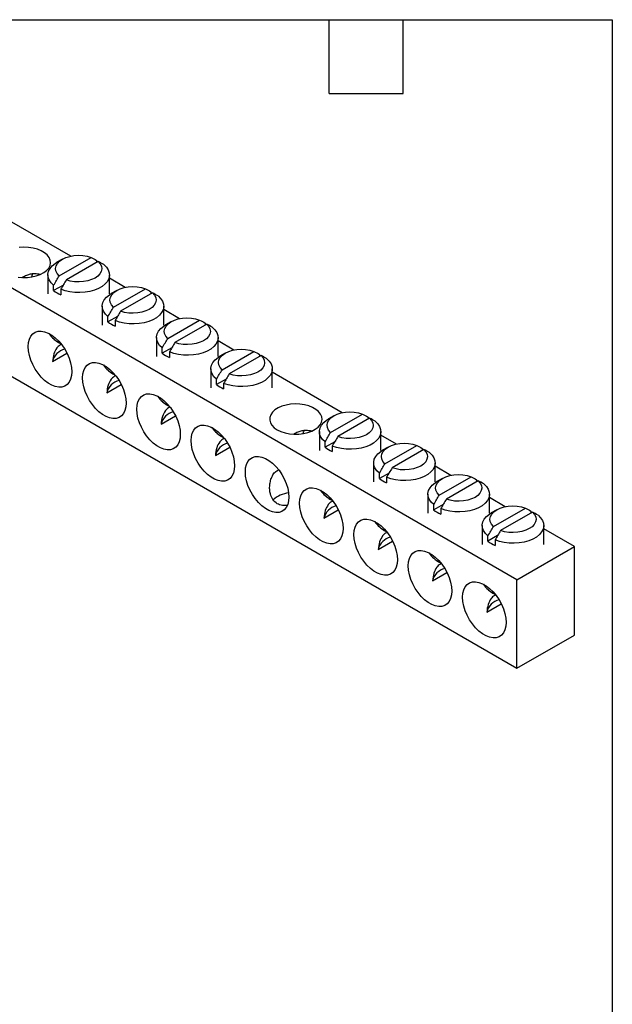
# Model space of a CAD drawing. Header units: inches. Extents: x 0.2 to 10.8, y 0.2 to 8.2.
# Tile 4 of 4: x 8.3 to 10.8, y 4.2 to 8.2. Entities that reach past the tile are written whole.
import ezdxf

# ---------------------------------------------------------------- set-up
doc = ezdxf.new("R2010")
doc.units = ezdxf.units.IN
doc.header["$MEASUREMENT"] = 0
doc.layers.add('TEXT', color=140, linetype='Continuous', lineweight=25)

msp = doc.modelspace()

# ---------------------------------------------------------------- linework, layer by layer
for p, q in [((10.3625, 5.9746), (7.0107, 7.9096)), ((7.0107, 7.5505), (10.3625, 5.6155)), ((8.5511, 7.2897), (8.2668, 7.4538)), ((8.5036, 7.2098), (8.633, 7.2845)), ((8.5165, 7.277), (8.4944, 7.2643)), ((8.662, 7.2678), (8.5326, 7.1931)), ((8.6555, 7.272), (8.6555, 7.264)), ((8.4578, 7.2133), (8.4578, 7.1367)), ((8.7078, 7.1367), (8.7078, 7.2133)), ((8.5204, 7.1721), (8.4811, 7.1495)), ((8.4811, 7.1495), (8.4811, 7.1713)), ((8.7716, 7.1624), (8.7078, 7.1993)), ((8.5101, 7.1546), (8.5101, 7.1327)), ((8.737, 7.1498), (8.7149, 7.137)), ((8.7241, 7.0825), (8.8535, 7.1572)), ((8.8825, 7.1405), (8.7531, 7.0658)), ((8.876, 7.1447), (8.876, 7.1367)), ((8.6783, 7.086), (8.6783, 7.0094)), ((8.9283, 7.0094), (8.9283, 7.086)), ((8.7408, 7.0448), (8.7016, 7.0222)), ((8.7016, 7.0222), (8.7016, 7.044)), ((8.9921, 7.0351), (8.9283, 7.072)), ((8.7306, 7.0273), (8.7306, 7.0054)), ((8.9575, 7.0225), (8.9354, 7.0097)), ((8.9446, 6.9552), (9.074, 7.0299)), ((9.1029, 7.0132), (8.9736, 6.9385)), ((9.0965, 7.0174), (9.0965, 7.0094)), ((8.8988, 6.9587), (8.8988, 6.8821)), ((9.1488, 6.8821), (9.1488, 6.9587)), ((9.2126, 6.9079), (9.1488, 6.9447)), ((8.4764, 6.862), (8.5348, 6.8957)), ((8.9613, 6.9175), (8.9221, 6.8949)), ((8.9221, 6.8949), (8.9221, 6.9167)), ((8.9511, 6.9), (8.9511, 6.8782)), ((9.1779, 6.8952), (9.1558, 6.8824)), ((9.1651, 6.828), (9.2944, 6.9026)), ((9.3234, 6.8859), (9.1941, 6.8112)), ((9.3169, 6.8901), (9.3169, 6.8822)), ((9.1192, 6.8314), (9.1192, 6.7549)), ((9.3692, 6.7549), (9.3692, 6.8314)), ((9.6535, 6.6533), (9.3692, 6.8174)), ((8.6969, 6.7347), (8.7553, 6.7684)), ((9.1818, 6.7903), (9.1426, 6.7676)), ((9.1426, 6.7676), (9.1426, 6.7894)), ((9.1715, 6.7727), (9.1715, 6.7509)), ((8.9174, 6.6074), (8.9757, 6.6411)), ((9.6189, 6.6406), (9.5968, 6.6279)), ((9.606, 6.5734), (9.7354, 6.6481)), ((9.7644, 6.6313), (9.635, 6.5567)), ((9.7579, 6.6356), (9.7579, 6.6276)), ((9.5602, 6.5769), (9.5602, 6.5003)), ((9.8102, 6.5003), (9.8102, 6.5769)), ((9.874, 6.526), (9.8102, 6.5628)), ((9.6228, 6.5357), (9.5835, 6.513)), ((9.5835, 6.513), (9.5835, 6.5349)), ((9.8265, 6.4461), (9.9559, 6.5208)), ((9.1379, 6.4801), (9.1962, 6.5138)), ((9.6125, 6.5181), (9.6125, 6.4963)), ((9.8394, 6.5133), (9.8173, 6.5006)), ((9.9849, 6.5041), (9.8555, 6.4294)), ((9.9784, 6.5083), (9.9784, 6.5003)), ((9.7807, 6.4496), (9.7807, 6.373)), ((10.0307, 6.373), (10.0307, 6.4496)), ((9.8433, 6.4084), (9.804, 6.3858)), ((9.804, 6.3858), (9.804, 6.4076)), ((10.0945, 6.3987), (10.0307, 6.4356)), ((9.833, 6.3909), (9.833, 6.369)), ((10.0599, 6.3861), (10.0378, 6.3733)), ((10.047, 6.3188), (10.1764, 6.3935)), ((10.2054, 6.3768), (10.076, 6.3021)), ((10.1989, 6.381), (10.1989, 6.373)), ((10.0012, 6.3223), (10.0012, 6.2457)), ((10.2512, 6.2457), (10.2512, 6.3223)), ((10.0637, 6.2811), (10.0245, 6.2585)), ((10.0245, 6.2585), (10.0245, 6.2803)), ((10.315, 6.2715), (10.2512, 6.3083)), ((9.5788, 6.2255), (9.6372, 6.2592)), ((10.0535, 6.2636), (10.0535, 6.2417)), ((10.2804, 6.2588), (10.2583, 6.246)), ((10.2675, 6.1915), (10.3969, 6.2662)), ((10.4258, 6.2495), (10.2965, 6.1748)), ((10.4194, 6.2537), (10.4194, 6.2457)), ((10.2217, 6.195), (10.2217, 6.1185)), ((10.4717, 6.1185), (10.4717, 6.195)), ((10.5958, 6.1093), (10.4717, 6.181)), ((9.7993, 6.0983), (9.8577, 6.132)), ((10.2842, 6.1539), (10.245, 6.1312)), ((10.245, 6.1312), (10.245, 6.153)), ((10.274, 6.1363), (10.274, 6.1145)), ((10.3625, 5.9746), (10.5958, 6.1093)), ((10.5958, 5.7502), (10.5958, 6.1093)), ((10.0198, 5.971), (10.0782, 6.0047)), ((10.3625, 5.6155), (10.3625, 5.9746)), ((10.2403, 5.8437), (10.2986, 5.8774)), ((10.3625, 5.6155), (10.5958, 5.7502))]:
    msp.add_line(p, q)
at = {"flags": 128}
for points in [[(8.3363, 7.2044), (8.3551, 7.2027), (8.3742, 7.2029), (8.3929, 7.2051), (8.4107, 7.2092), (8.4268, 7.2151), (8.4409, 7.2225), (8.4525, 7.2313), (8.4612, 7.2411), (8.4666, 7.2517), (8.4688, 7.2626), (8.4675, 7.2736), (8.4628, 7.2843), (8.4549, 7.2943), (8.4441, 7.3034), (8.4306, 7.3112), (8.4149, 7.3175), (8.3975, 7.322), (8.379, 7.3247), (8.3599, 7.3255), (8.3409, 7.3242)], [(8.5036, 7.2098), (8.4955, 7.2191), (8.4905, 7.2291), (8.4891, 7.2395), (8.491, 7.2499), (8.4964, 7.2598), (8.505, 7.269), (8.5165, 7.277), (8.5304, 7.2837), (8.5463, 7.2886), (8.5636, 7.2917), (8.5815, 7.2929), (8.5995, 7.292), (8.6169, 7.2892), (8.633, 7.2845)], [(8.4811, 7.1713), (8.4705, 7.1815), (8.463, 7.1926), (8.4588, 7.2043), (8.4579, 7.2162), (8.4604, 7.2281), (8.4663, 7.2395), (8.4754, 7.2502), (8.4874, 7.2599), (8.4944, 7.2643)], [(8.6845, 7.2552), (8.6951, 7.245), (8.7026, 7.2339), (8.7068, 7.2222), (8.7077, 7.2103), (8.7051, 7.1985), (8.6992, 7.187), (8.6902, 7.1763), (8.6782, 7.1666), (8.6636, 7.1582), (8.6468, 7.1513), (8.6282, 7.146), (8.6084, 7.1426), (8.5879, 7.1412), (8.5673, 7.1417), (8.5471, 7.1441), (8.5278, 7.1485), (8.5101, 7.1546)], [(8.662, 7.2678), (8.6701, 7.2585), (8.675, 7.2484), (8.6765, 7.238), (8.6745, 7.2277), (8.6692, 7.2177), (8.6606, 7.2086), (8.6491, 7.2005), (8.6351, 7.1939), (8.6193, 7.1889), (8.602, 7.1858), (8.5841, 7.1847), (8.5661, 7.1855), (8.5487, 7.1884), (8.5326, 7.1931)], [(8.3927, 7.2051), (8.3954, 7.2144), (8.397, 7.2186)], [(8.7241, 7.0825), (8.7159, 7.0918), (8.711, 7.1019), (8.7095, 7.1122), (8.7115, 7.1226), (8.7169, 7.1326), (8.7255, 7.1417), (8.737, 7.1498), (8.7509, 7.1564), (8.7668, 7.1614), (8.784, 7.1645), (8.802, 7.1656), (8.82, 7.1648), (8.8374, 7.1619), (8.8535, 7.1572)], [(8.7016, 7.044), (8.691, 7.0543), (8.6835, 7.0654), (8.6792, 7.077), (8.6784, 7.0889), (8.6809, 7.1008), (8.6868, 7.1122), (8.6959, 7.1229), (8.7079, 7.1326), (8.7149, 7.137)], [(8.905, 7.1279), (8.9155, 7.1177), (8.9231, 7.1066), (8.9273, 7.0949), (8.9282, 7.083), (8.9256, 7.0712), (8.9197, 7.0598), (8.9107, 7.049), (8.8987, 7.0393), (8.8841, 7.0309), (8.8672, 7.024), (8.8487, 7.0188), (8.8289, 7.0154), (8.8084, 7.0139), (8.7878, 7.0144), (8.7676, 7.0168), (8.7483, 7.0212), (8.7306, 7.0273)], [(8.8825, 7.1405), (8.8906, 7.1312), (8.8955, 7.1211), (8.897, 7.1108), (8.895, 7.1004), (8.8896, 7.0904), (8.881, 7.0813), (8.8696, 7.0732), (8.8556, 7.0666), (8.8397, 7.0616), (8.8225, 7.0585), (8.8046, 7.0574), (8.7866, 7.0582), (8.7692, 7.0611), (8.7531, 7.0658)], [(8.9221, 6.9167), (8.9115, 6.927), (8.904, 6.9381), (8.8997, 6.9497), (8.8989, 6.9617), (8.9014, 6.9735), (8.9073, 6.9849), (8.9164, 6.9956), (8.9284, 7.0053), (8.9354, 7.0097)], [(8.9446, 6.9552), (8.9364, 6.9645), (8.9315, 6.9746), (8.93, 6.985), (8.932, 6.9953), (8.9374, 7.0053), (8.946, 7.0144), (8.9575, 7.0225), (8.9714, 7.0291), (8.9873, 7.0341), (9.0045, 7.0372), (9.0225, 7.0383), (9.0405, 7.0375), (9.0578, 7.0346), (9.074, 7.0299)], [(9.1254, 7.0007), (9.136, 6.9904), (9.1435, 6.9793), (9.1478, 6.9677), (9.1487, 6.9557), (9.1461, 6.9439), (9.1402, 6.9325), (9.1311, 6.9218), (9.1191, 6.9121), (9.1045, 6.9036), (9.0877, 6.8967), (9.0692, 6.8915), (9.0494, 6.8881), (9.0289, 6.8866), (9.0082, 6.8871), (8.988, 6.8895), (8.9688, 6.8939), (8.9511, 6.9)], [(9.1029, 7.0132), (9.1111, 7.0039), (9.116, 6.9939), (9.1175, 6.9835), (9.1155, 6.9731), (9.1101, 6.9632), (9.1015, 6.954), (9.0901, 6.9459), (9.0761, 6.9393), (9.0602, 6.9344), (9.043, 6.9312), (9.025, 6.9301), (9.0071, 6.931), (8.9897, 6.9338), (8.9736, 6.9385)], [(8.5545, 6.82), (8.5533, 6.8039), (8.5497, 6.7896), (8.5439, 6.7776), (8.5359, 6.7681), (8.526, 6.7614), (8.5145, 6.7577), (8.5016, 6.757), (8.4878, 6.7595), (8.4734, 6.7651), (8.4588, 6.7735), (8.4444, 6.7846), (8.4306, 6.798), (8.4178, 6.8135), (8.4063, 6.8305), (8.3964, 6.8486), (8.3884, 6.8673), (8.3825, 6.8861), (8.3789, 6.9045), (8.3777, 6.922), (8.3789, 6.9381), (8.3825, 6.9524), (8.3884, 6.9645), (8.3964, 6.974), (8.4063, 6.9807), (8.4178, 6.9844), (8.4306, 6.985), (8.4444, 6.9825), (8.4588, 6.9769), (8.4734, 6.9685), (8.4878, 6.9574), (8.5016, 6.944), (8.5145, 6.9285), (8.526, 6.9115), (8.5359, 6.8934), (8.5439, 6.8747), (8.5497, 6.8559), (8.5533, 6.8375), (8.5545, 6.82)], [(9.1426, 6.7894), (9.132, 6.7997), (9.1245, 6.8108), (9.1202, 6.8225), (9.1193, 6.8344), (9.1219, 6.8462), (9.1278, 6.8576), (9.1369, 6.8683), (9.1489, 6.8781), (9.1558, 6.8824)], [(9.1651, 6.828), (9.1569, 6.8373), (9.152, 6.8473), (9.1505, 6.8577), (9.1525, 6.868), (9.1579, 6.878), (9.1665, 6.8872), (9.178, 6.8952), (9.1919, 6.9018), (9.2078, 6.9068), (9.225, 6.9099), (9.243, 6.911), (9.2609, 6.9102), (9.2783, 6.9074), (9.2944, 6.9026)], [(9.3234, 6.8859), (9.3316, 6.8766), (9.3365, 6.8666), (9.338, 6.8562), (9.336, 6.8458), (9.3306, 6.8359), (9.322, 6.8267), (9.3105, 6.8187), (9.2966, 6.812), (9.2807, 6.8071), (9.2635, 6.804), (9.2455, 6.8028), (9.2275, 6.8037), (9.2102, 6.8065), (9.1941, 6.8112)], [(8.775, 6.6927), (8.7738, 6.6766), (8.7702, 6.6623), (8.7643, 6.6503), (8.7564, 6.6408), (8.7465, 6.6341), (8.7349, 6.6304), (8.7221, 6.6298), (8.7083, 6.6323), (8.6939, 6.6378), (8.6793, 6.6462), (8.6649, 6.6573), (8.6511, 6.6708), (8.6383, 6.6862), (8.6267, 6.7032), (8.6169, 6.7213), (8.6089, 6.74), (8.603, 6.7588), (8.5994, 6.7773), (8.5982, 6.7948), (8.5994, 6.8109), (8.603, 6.8251), (8.6089, 6.8372), (8.6169, 6.8467), (8.6267, 6.8534), (8.6383, 6.8571), (8.6511, 6.8577), (8.6649, 6.8552), (8.6793, 6.8497), (8.6939, 6.8412), (8.7083, 6.8301), (8.7221, 6.8167), (8.7349, 6.8013), (8.7465, 6.7843), (8.7564, 6.7662), (8.7643, 6.7474), (8.7702, 6.7286), (8.7738, 6.7102), (8.775, 6.6927)], [(9.3459, 6.8734), (9.3565, 6.8631), (9.364, 6.852), (9.3683, 6.8404), (9.3691, 6.8285), (9.3666, 6.8166), (9.3607, 6.8052), (9.3516, 6.7945), (9.3396, 6.7848), (9.325, 6.7763), (9.3082, 6.7694), (9.2897, 6.7642), (9.2699, 6.7608), (9.2494, 6.7593), (9.2287, 6.7598), (9.2085, 6.7623), (9.1893, 6.7666), (9.1715, 6.7727)], [(8.9955, 6.5654), (8.9943, 6.5493), (8.9907, 6.535), (8.9848, 6.523), (8.9768, 6.5135), (8.967, 6.5068), (8.9554, 6.5031), (8.9426, 6.5025), (8.9288, 6.505), (8.9144, 6.5105), (8.8998, 6.5189), (8.8854, 6.53), (8.8716, 6.5435), (8.8587, 6.5589), (8.8472, 6.5759), (8.8373, 6.594), (8.8294, 6.6127), (8.8235, 6.6316), (8.8199, 6.65), (8.8187, 6.6675), (8.8199, 6.6836), (8.8235, 6.6978), (8.8294, 6.7099), (8.8373, 6.7194), (8.8472, 6.7261), (8.8587, 6.7298), (8.8716, 6.7304), (8.8854, 6.7279), (8.8998, 6.7224), (8.9144, 6.7139), (8.9288, 6.7029), (8.9426, 6.6894), (8.9554, 6.674), (8.967, 6.657), (8.9768, 6.6389), (8.9848, 6.6201), (8.9907, 6.6013), (8.9943, 6.5829), (8.9955, 6.5654)], [(9.3894, 6.5841), (9.4041, 6.577), (9.4207, 6.5716), (9.4387, 6.568), (9.4576, 6.5662), (9.4767, 6.5665), (9.4954, 6.5687), (9.5131, 6.5728), (9.5292, 6.5787), (9.5433, 6.5861), (9.5549, 6.5949), (9.5636, 6.6047), (9.5691, 6.6152), (9.5712, 6.6262), (9.5699, 6.6372), (9.5652, 6.6479), (9.5574, 6.6579), (9.5465, 6.667), (9.533, 6.6748), (9.5173, 6.6811), (9.4999, 6.6856), (9.4814, 6.6883), (9.4623, 6.689), (9.4434, 6.6878), (9.4251, 6.6846), (9.4081, 6.6796), (9.3929, 6.673), (9.38, 6.6648), (9.3698, 6.6555), (9.3627, 6.6453), (9.3589, 6.6345), (9.3585, 6.6234), (9.3615, 6.6126), (9.3678, 6.6022), (9.3772, 6.5926), (9.3894, 6.5841)], [(9.606, 6.5734), (9.5979, 6.5827), (9.593, 6.5927), (9.5915, 6.6031), (9.5935, 6.6135), (9.5988, 6.6234), (9.6074, 6.6326), (9.6189, 6.6406), (9.6329, 6.6473), (9.6487, 6.6522), (9.666, 6.6553), (9.6839, 6.6565), (9.7019, 6.6556), (9.7193, 6.6528), (9.7354, 6.6481)], [(9.216, 6.4381), (9.2148, 6.422), (9.2112, 6.4078), (9.2053, 6.3957), (9.1973, 6.3862), (9.1874, 6.3795), (9.1759, 6.3758), (9.1631, 6.3752), (9.1493, 6.3777), (9.1349, 6.3832), (9.1203, 6.3917), (9.1059, 6.4027), (9.0921, 6.4162), (9.0792, 6.4316), (9.0677, 6.4486), (9.0578, 6.4667), (9.0498, 6.4855), (9.044, 6.5043), (9.0404, 6.5227), (9.0392, 6.5402), (9.0404, 6.5563), (9.044, 6.5706), (9.0498, 6.5826), (9.0578, 6.5921), (9.0677, 6.5988), (9.0792, 6.6025), (9.0921, 6.6031), (9.1059, 6.6006), (9.1203, 6.5951), (9.1349, 6.5867), (9.1493, 6.5756), (9.1631, 6.5621), (9.1759, 6.5467), (9.1874, 6.5297), (9.1973, 6.5116), (9.2053, 6.4929), (9.2112, 6.474), (9.2148, 6.4556), (9.216, 6.4381)], [(9.5835, 6.5349), (9.5729, 6.5451), (9.5654, 6.5562), (9.5612, 6.5679), (9.5603, 6.5798), (9.5629, 6.5916), (9.5688, 6.6031), (9.5778, 6.6138), (9.5898, 6.6235), (9.5968, 6.6279)], [(9.7869, 6.6188), (9.7975, 6.6086), (9.805, 6.5975), (9.8092, 6.5858), (9.8101, 6.5739), (9.8076, 6.5621), (9.8017, 6.5506), (9.7926, 6.5399), (9.7806, 6.5302), (9.766, 6.5218), (9.7492, 6.5149), (9.7306, 6.5096), (9.7108, 6.5062), (9.6903, 6.5047), (9.6697, 6.5052), (9.6495, 6.5077), (9.6303, 6.512), (9.6125, 6.5181)], [(9.7644, 6.6313), (9.7725, 6.622), (9.7775, 6.612), (9.779, 6.6016), (9.777, 6.5913), (9.7716, 6.5813), (9.763, 6.5721), (9.7515, 6.5641), (9.7376, 6.5575), (9.7217, 6.5525), (9.7044, 6.5494), (9.6865, 6.5483), (9.6685, 6.5491), (9.6511, 6.5519), (9.635, 6.5567)], [(9.4951, 6.5687), (9.4978, 6.578), (9.4995, 6.5822)], [(9.8265, 6.4461), (9.8184, 6.4554), (9.8134, 6.4654), (9.812, 6.4758), (9.8139, 6.4862), (9.8193, 6.4961), (9.8279, 6.5053), (9.8394, 6.5134), (9.8533, 6.52), (9.8692, 6.5249), (9.8865, 6.5281), (9.9044, 6.5292), (9.9224, 6.5283), (9.9398, 6.5255), (9.9559, 6.5208)], [(9.804, 6.4076), (9.7934, 6.4178), (9.7859, 6.4289), (9.7817, 6.4406), (9.7808, 6.4525), (9.7833, 6.4644), (9.7892, 6.4758), (9.7983, 6.4865), (9.8103, 6.4962), (9.8173, 6.5006)], [(10.0074, 6.4915), (10.018, 6.4813), (10.0255, 6.4702), (10.0297, 6.4585), (10.0306, 6.4466), (10.028, 6.4348), (10.0222, 6.4233), (10.0131, 6.4126), (10.0011, 6.4029), (9.9865, 6.3945), (9.9697, 6.3876), (9.9511, 6.3823), (9.9313, 6.3789), (9.9108, 6.3775), (9.8902, 6.378), (9.87, 6.3804), (9.8507, 6.3848), (9.833, 6.3909)], [(9.9849, 6.5041), (9.993, 6.4948), (9.9979, 6.4847), (9.9994, 6.4743), (9.9974, 6.464), (9.9921, 6.454), (9.9835, 6.4449), (9.972, 6.4368), (9.958, 6.4302), (9.9422, 6.4252), (9.9249, 6.4221), (9.907, 6.421), (9.889, 6.4218), (9.8716, 6.4247), (9.8555, 6.4294)], [(9.4364, 6.3109), (9.4352, 6.2948), (9.4317, 6.2805), (9.4258, 6.2684), (9.4178, 6.2589), (9.4079, 6.2522), (9.3964, 6.2485), (9.3836, 6.2479), (9.3698, 6.2504), (9.3554, 6.2559), (9.3408, 6.2644), (9.3264, 6.2755), (9.3125, 6.2889), (9.2997, 6.3043), (9.2882, 6.3213), (9.2783, 6.3395), (9.2703, 6.3582), (9.2645, 6.377), (9.2609, 6.3954), (9.2597, 6.4129), (9.2609, 6.429), (9.2645, 6.4433), (9.2703, 6.4553), (9.2783, 6.4648), (9.2882, 6.4715), (9.2997, 6.4752), (9.3125, 6.4758), (9.3264, 6.4733), (9.3408, 6.4678), (9.3554, 6.4594), (9.3698, 6.4483), (9.3836, 6.4349), (9.3964, 6.4194), (9.4079, 6.4024), (9.4178, 6.3843), (9.4258, 6.3656), (9.4317, 6.3468), (9.4352, 6.3283), (9.4364, 6.3109)], [(10.047, 6.3188), (10.0388, 6.3281), (10.0339, 6.3382), (10.0324, 6.3485), (10.0344, 6.3589), (10.0398, 6.3689), (10.0484, 6.378), (10.0599, 6.3861), (10.0738, 6.3927), (10.0897, 6.3977), (10.1069, 6.4008), (10.1249, 6.4019), (10.1429, 6.4011), (10.1603, 6.3982), (10.1764, 6.3935)], [(10.0245, 6.2803), (10.0139, 6.2906), (10.0064, 6.3017), (10.0021, 6.3133), (10.0013, 6.3252), (10.0038, 6.3371), (10.0097, 6.3485), (10.0188, 6.3592), (10.0308, 6.3689), (10.0378, 6.3733)], [(10.2279, 6.3643), (10.2384, 6.354), (10.246, 6.3429), (10.2502, 6.3312), (10.2511, 6.3193), (10.2485, 6.3075), (10.2426, 6.2961), (10.2336, 6.2854), (10.2216, 6.2756), (10.207, 6.2672), (10.1902, 6.2603), (10.1716, 6.2551), (10.1518, 6.2517), (10.1313, 6.2502), (10.1107, 6.2507), (10.0905, 6.2531), (10.0712, 6.2575), (10.0535, 6.2636)], [(10.2054, 6.3768), (10.2135, 6.3675), (10.2184, 6.3574), (10.2199, 6.3471), (10.2179, 6.3367), (10.2125, 6.3267), (10.2039, 6.3176), (10.1925, 6.3095), (10.1785, 6.3029), (10.1626, 6.2979), (10.1454, 6.2948), (10.1275, 6.2937), (10.1095, 6.2945), (10.0921, 6.2974), (10.076, 6.3021)], [(9.6569, 6.1836), (9.6557, 6.1675), (9.6521, 6.1532), (9.6463, 6.1411), (9.6383, 6.1316), (9.6284, 6.1249), (9.6169, 6.1212), (9.604, 6.1206), (9.5902, 6.1231), (9.5758, 6.1287), (9.5612, 6.1371), (9.5468, 6.1482), (9.533, 6.1616), (9.5202, 6.1771), (9.5087, 6.1941), (9.4988, 6.2122), (9.4908, 6.2309), (9.4849, 6.2497), (9.4814, 6.2681), (9.4801, 6.2856), (9.4814, 6.3017), (9.4849, 6.316), (9.4908, 6.3281), (9.4988, 6.3376), (9.5087, 6.3442), (9.5202, 6.348), (9.533, 6.3486), (9.5468, 6.3461), (9.5612, 6.3405), (9.5758, 6.3321), (9.5902, 6.321), (9.604, 6.3076), (9.6169, 6.2921), (9.6284, 6.2751), (9.6383, 6.257), (9.6463, 6.2383), (9.6521, 6.2195), (9.6557, 6.2011), (9.6569, 6.1836)], [(10.245, 6.153), (10.2344, 6.1633), (10.2269, 6.1744), (10.2226, 6.186), (10.2218, 6.198), (10.2243, 6.2098), (10.2302, 6.2212), (10.2393, 6.2319), (10.2513, 6.2416), (10.2583, 6.246)], [(10.2675, 6.1915), (10.2593, 6.2008), (10.2544, 6.2109), (10.2529, 6.2213), (10.2549, 6.2316), (10.2603, 6.2416), (10.2689, 6.2507), (10.2804, 6.2588), (10.2943, 6.2654), (10.3102, 6.2704), (10.3274, 6.2735), (10.3454, 6.2746), (10.3634, 6.2738), (10.3807, 6.2709), (10.3969, 6.2662)], [(10.4258, 6.2495), (10.434, 6.2402), (10.4389, 6.2302), (10.4404, 6.2198), (10.4384, 6.2094), (10.433, 6.1995), (10.4244, 6.1903), (10.413, 6.1823), (10.399, 6.1756), (10.3831, 6.1707), (10.3659, 6.1676), (10.348, 6.1664), (10.33, 6.1673), (10.3126, 6.1701), (10.2965, 6.1748)], [(9.8774, 6.0563), (9.8762, 6.0402), (9.8726, 6.0259), (9.8668, 6.0139), (9.8588, 6.0044), (9.8489, 5.9977), (9.8374, 5.994), (9.8245, 5.9933), (9.8107, 5.9958), (9.7963, 6.0014), (9.7817, 6.0098), (9.7673, 6.0209), (9.7535, 6.0343), (9.7407, 6.0498), (9.7292, 6.0668), (9.7193, 6.0849), (9.7113, 6.1036), (9.7054, 6.1224), (9.7018, 6.1408), (9.7006, 6.1583), (9.7018, 6.1744), (9.7054, 6.1887), (9.7113, 6.2008), (9.7193, 6.2103), (9.7292, 6.217), (9.7407, 6.2207), (9.7535, 6.2213), (9.7673, 6.2188), (9.7817, 6.2132), (9.7963, 6.2048), (9.8107, 6.1937), (9.8245, 6.1803), (9.8374, 6.1649), (9.8489, 6.1478), (9.8588, 6.1297), (9.8668, 6.111), (9.8726, 6.0922), (9.8762, 6.0738), (9.8774, 6.0563)], [(10.4483, 6.237), (10.4589, 6.2267), (10.4664, 6.2156), (10.4707, 6.204), (10.4716, 6.192), (10.469, 6.1802), (10.4631, 6.1688), (10.454, 6.1581), (10.442, 6.1484), (10.4274, 6.1399), (10.4106, 6.133), (10.3921, 6.1278), (10.3723, 6.1244), (10.3518, 6.1229), (10.3312, 6.1234), (10.3109, 6.1259), (10.2917, 6.1302), (10.274, 6.1363)], [(10.0979, 5.929), (10.0967, 5.9129), (10.0931, 5.8986), (10.0872, 5.8866), (10.0793, 5.8771), (10.0694, 5.8704), (10.0578, 5.8667), (10.045, 5.8661), (10.0312, 5.8686), (10.0168, 5.8741), (10.0022, 5.8825), (9.9878, 5.8936), (9.974, 5.9071), (9.9612, 5.9225), (9.9496, 5.9395), (9.9398, 5.9576), (9.9318, 5.9763), (9.9259, 5.9952), (9.9223, 6.0136), (9.9211, 6.0311), (9.9223, 6.0472), (9.9259, 6.0614), (9.9318, 6.0735), (9.9398, 6.083), (9.9496, 6.0897), (9.9612, 6.0934), (9.974, 6.094), (9.9878, 6.0915), (10.0022, 6.086), (10.0168, 6.0775), (10.0312, 6.0665), (10.045, 6.053), (10.0578, 6.0376), (10.0694, 6.0206), (10.0793, 6.0025), (10.0872, 5.9837), (10.0931, 5.9649), (10.0967, 5.9465), (10.0979, 5.929)], [(10.3184, 5.8017), (10.3172, 5.7856), (10.3136, 5.7713), (10.3077, 5.7593), (10.2997, 5.7498), (10.2899, 5.7431), (10.2783, 5.7394), (10.2655, 5.7388), (10.2517, 5.7413), (10.2373, 5.7468), (10.2227, 5.7552), (10.2083, 5.7663), (10.1945, 5.7798), (10.1816, 5.7952), (10.1701, 5.8122), (10.1602, 5.8303), (10.1523, 5.849), (10.1464, 5.8679), (10.1428, 5.8863), (10.1416, 5.9038), (10.1428, 5.9199), (10.1464, 5.9342), (10.1523, 5.9462), (10.1602, 5.9557), (10.1701, 5.9624), (10.1816, 5.9661), (10.1945, 5.9667), (10.2083, 5.9642), (10.2227, 5.9587), (10.2373, 5.9503), (10.2517, 5.9392), (10.2655, 5.9257), (10.2783, 5.9103), (10.2899, 5.8933), (10.2997, 5.8752), (10.3077, 5.8565), (10.3136, 5.8376), (10.3172, 5.8192), (10.3184, 5.8017)]]:
    msp.add_lwpolyline(points, dxfattribs=at)
for centre, radius, start, end in [((8.5537, 7.2418), 0.1175, 231.8101, 248.1953), ((8.7742, 7.1145), 0.1175, 231.8101, 248.1953), ((8.5396, 7.0219), 0.0899, 211.5591, 248.5657), ((8.5431, 6.8443), 0.069, 104.1824, 165.1458), ((8.9947, 6.9872), 0.1175, 231.8101, 248.1953), ((8.7601, 6.8946), 0.0899, 211.5591, 248.5657), ((8.7636, 6.717), 0.069, 104.1824, 165.1458), ((9.2152, 6.8599), 0.1175, 231.8101, 248.1953), ((8.9806, 6.7673), 0.0899, 211.5591, 248.5657), ((8.9841, 6.5897), 0.069, 104.1824, 165.1458), ((9.2011, 6.64), 0.0899, 211.5591, 248.5657), ((9.2046, 6.4624), 0.069, 104.1824, 165.1458), ((9.6561, 6.6054), 0.1175, 231.8101, 248.1953), ((9.8766, 6.4781), 0.1175, 231.8101, 248.1953), ((9.4504, 6.2105), 0.1181, 97.3337, 131.4902), ((9.642, 6.3854), 0.0899, 211.5591, 248.5657), ((9.6455, 6.2078), 0.069, 104.1824, 165.1458), ((10.0971, 6.3508), 0.1175, 231.8101, 248.1953), ((9.8625, 6.2582), 0.0899, 211.5591, 248.5657), ((9.866, 6.0806), 0.069, 104.1824, 165.1458), ((10.3176, 6.2235), 0.1175, 231.8101, 248.1953), ((10.083, 6.1309), 0.0899, 211.5591, 248.5657), ((10.0865, 5.9533), 0.069, 104.1824, 165.1458), ((10.3035, 6.0036), 0.0899, 211.5591, 248.5657), ((10.307, 5.826), 0.069, 104.1824, 165.1458)]:
    msp.add_arc(centre, radius, start, end)
for points in [[(8.633, 7.2845), (8.6405, 7.2804), (8.648, 7.2762), (8.6555, 7.272)], [(8.6845, 7.2552), (8.677, 7.2594), (8.6695, 7.2636), (8.662, 7.2678)], [(8.4811, 7.1713), (8.4886, 7.1841), (8.4961, 7.197), (8.5036, 7.2098)], [(8.5326, 7.1931), (8.5251, 7.1802), (8.5176, 7.1674), (8.5101, 7.1546)], [(8.8535, 7.1572), (8.861, 7.1531), (8.8685, 7.1489), (8.876, 7.1447)], [(8.905, 7.1279), (8.8975, 7.1322), (8.89, 7.1363), (8.8825, 7.1405)], [(8.7016, 7.044), (8.7091, 7.0569), (8.7166, 7.0697), (8.7241, 7.0825)], [(8.7531, 7.0658), (8.7456, 7.053), (8.7381, 7.0401), (8.7306, 7.0273)], [(9.074, 7.0299), (9.0815, 7.0258), (9.089, 7.0216), (9.0965, 7.0174)], [(9.1254, 7.0007), (9.118, 7.0049), (9.1105, 7.0091), (9.1029, 7.0132)], [(8.9221, 6.9167), (8.9296, 6.9296), (8.9371, 6.9424), (8.9446, 6.9552)], [(8.9736, 6.9385), (8.966, 6.9257), (8.9585, 6.9128), (8.9511, 6.9)], [(9.2944, 6.9026), (9.302, 6.8985), (9.3095, 6.8943), (9.3169, 6.8901)], [(9.3459, 6.8734), (9.3384, 6.8776), (9.3309, 6.8818), (9.3234, 6.8859)], [(9.1426, 6.7894), (9.15, 6.8023), (9.1575, 6.8151), (9.1651, 6.828)], [(9.1941, 6.8112), (9.1865, 6.7984), (9.179, 6.7856), (9.1715, 6.7727)], [(9.7354, 6.6481), (9.7429, 6.6439), (9.7504, 6.6398), (9.7579, 6.6356)], [(9.7869, 6.6188), (9.7794, 6.623), (9.7719, 6.6272), (9.7644, 6.6313)], [(9.5835, 6.5349), (9.591, 6.5477), (9.5985, 6.5606), (9.606, 6.5734)], [(9.635, 6.5567), (9.6275, 6.5438), (9.62, 6.531), (9.6125, 6.5181)], [(9.9559, 6.5208), (9.9634, 6.5167), (9.9709, 6.5125), (9.9784, 6.5083)], [(10.0074, 6.4915), (9.9999, 6.4957), (9.9924, 6.4999), (9.9849, 6.5041)], [(9.804, 6.4076), (9.8115, 6.4204), (9.819, 6.4333), (9.8265, 6.4461)], [(9.8555, 6.4294), (9.848, 6.4166), (9.8405, 6.4037), (9.833, 6.3909)], [(10.1764, 6.3935), (10.1839, 6.3894), (10.1914, 6.3852), (10.1989, 6.381)], [(10.2279, 6.3643), (10.2204, 6.3685), (10.2129, 6.3726), (10.2054, 6.3768)], [(10.0245, 6.2803), (10.032, 6.2932), (10.0395, 6.306), (10.047, 6.3188)], [(10.076, 6.3021), (10.0685, 6.2893), (10.061, 6.2764), (10.0535, 6.2636)], [(10.3969, 6.2662), (10.4044, 6.2621), (10.4119, 6.2579), (10.4194, 6.2537)], [(10.4483, 6.237), (10.4409, 6.2412), (10.4334, 6.2454), (10.4258, 6.2495)], [(10.245, 6.153), (10.2525, 6.1659), (10.26, 6.1787), (10.2675, 6.1915)], [(10.2965, 6.1748), (10.2889, 6.162), (10.2814, 6.1491), (10.274, 6.1363)]]:
    msp.add_open_spline(points, degree=3)
for points, knots in [([(8.3523, 7.2029), (8.3588, 7.2064), (8.3704, 7.2126), (8.3876, 7.2172), (8.4066, 7.2202), (8.4193, 7.2174), (8.4271, 7.2157)], [0, 0, 0, 0, 0.261323, 0.464578, 0.673009, 1, 1, 1, 1]), ([(8.5124, 6.9299), (8.5104, 6.9293), (8.5033, 6.9272), (8.4916, 6.9145), (8.48, 6.8917), (8.4776, 6.8722), (8.4764, 6.862)], [0, 0, 0, 0, 0.085999, 0.301391, 0.629626, 1, 1, 1, 1]), ([(8.4782, 6.9564), (8.4799, 6.9547), (8.4868, 6.9481), (8.4972, 6.9408), (8.5062, 6.9362), (8.5089, 6.9349)], [0, 0, 0, 0, 0.192952, 0.760063, 1, 1, 1, 1]), ([(8.7329, 6.8026), (8.7309, 6.802), (8.7238, 6.7999), (8.7121, 6.7873), (8.7004, 6.7644), (8.6981, 6.745), (8.6969, 6.7347)], [0, 0, 0, 0, 0.085999, 0.301391, 0.629626, 1, 1, 1, 1]), ([(8.6987, 6.8291), (8.7004, 6.8274), (8.7073, 6.8208), (8.7177, 6.8135), (8.7267, 6.809), (8.7294, 6.8076)], [0, 0, 0, 0, 0.192952, 0.760063, 1, 1, 1, 1]), ([(8.9192, 6.7018), (8.9209, 6.7001), (8.9278, 6.6935), (8.9381, 6.6862), (8.9472, 6.6817), (8.9499, 6.6803)], [0, 0, 0, 0, 0.192952, 0.760063, 1, 1, 1, 1]), ([(8.9534, 6.6754), (8.9514, 6.6748), (8.9443, 6.6726), (8.9326, 6.66), (8.9209, 6.6371), (8.9186, 6.6177), (8.9174, 6.6074)], [0, 0, 0, 0, 0.0859991, 0.3013913, 0.6296262, 1, 1, 1, 1]), ([(9.1396, 6.5745), (9.1414, 6.5729), (9.1483, 6.5662), (9.1586, 6.5589), (9.1677, 6.5544), (9.1704, 6.553)], [0, 0, 0, 0, 0.192952, 0.760063, 1, 1, 1, 1]), ([(9.4547, 6.5665), (9.4612, 6.57), (9.4728, 6.5762), (9.4901, 6.5808), (9.5091, 6.5838), (9.5217, 6.581), (9.5295, 6.5793)], [0, 0, 0, 0, 0.261323, 0.464578, 0.673009, 1, 1, 1, 1]), ([(9.1739, 6.5481), (9.1718, 6.5475), (9.1647, 6.5453), (9.153, 6.5327), (9.1414, 6.5098), (9.1391, 6.4904), (9.1379, 6.4801)], [0, 0, 0, 0, 0.085999, 0.301391, 0.629626, 1, 1, 1, 1]), ([(9.4291, 6.2766), (9.4273, 6.2764), (9.4168, 6.2748), (9.4029, 6.2773), (9.3849, 6.2853), (9.3702, 6.2992), (9.3611, 6.3203), (9.3579, 6.3409), (9.3583, 6.3596), (9.3619, 6.3785), (9.3688, 6.3968), (9.3791, 6.4132), (9.3894, 6.4186), (9.3942, 6.4211)], [0, 0, 0, 0, 0.02649, 0.151413, 0.20625, 0.334697, 0.462592, 0.549784, 0.639475, 0.728558, 0.8199, 0.915459, 1, 1, 1, 1]), ([(9.6148, 6.2935), (9.6128, 6.2929), (9.6057, 6.2908), (9.594, 6.2781), (9.5824, 6.2553), (9.5801, 6.2358), (9.5788, 6.2255)], [0, 0, 0, 0, 0.0859991, 0.3013913, 0.6296262, 1, 1, 1, 1]), ([(9.5806, 6.32), (9.5824, 6.3183), (9.5892, 6.3117), (9.5996, 6.3044), (9.6086, 6.2998), (9.6113, 6.2985)], [0, 0, 0, 0, 0.192952, 0.760063, 1, 1, 1, 1]), ([(9.8353, 6.1662), (9.8333, 6.1656), (9.8262, 6.1635), (9.8145, 6.1508), (9.8029, 6.128), (9.8005, 6.1086), (9.7993, 6.0983)], [0, 0, 0, 0, 0.085999, 0.301391, 0.629626, 1, 1, 1, 1]), ([(9.8011, 6.1927), (9.8028, 6.191), (9.8097, 6.1844), (9.8201, 6.1771), (9.8291, 6.1725), (9.8318, 6.1712)], [0, 0, 0, 0, 0.192952, 0.760063, 1, 1, 1, 1]), ([(10.0216, 6.0654), (10.0233, 6.0637), (10.0302, 6.0571), (10.0406, 6.0498), (10.0496, 6.0453), (10.0523, 6.0439)], [0, 0, 0, 0, 0.1929518, 0.7600628, 1, 1, 1, 1]), ([(10.0558, 6.039), (10.0538, 6.0383), (10.0467, 6.0362), (10.035, 6.0236), (10.0233, 6.0007), (10.021, 5.9813), (10.0198, 5.971)], [0, 0, 0, 0, 0.085999, 0.301391, 0.629626, 1, 1, 1, 1]), ([(10.2421, 5.9381), (10.2438, 5.9364), (10.2507, 5.9298), (10.261, 5.9225), (10.2701, 5.918), (10.2728, 5.9166)], [0, 0, 0, 0, 0.192952, 0.760063, 1, 1, 1, 1]), ([(10.2763, 5.9117), (10.2743, 5.9111), (10.2672, 5.9089), (10.2555, 5.8963), (10.2438, 5.8734), (10.2415, 5.854), (10.2403, 5.8437)], [0, 0, 0, 0, 0.085999, 0.301391, 0.629626, 1, 1, 1, 1])]:
    msp.add_open_spline(points, degree=3, knots=knots)
at = {"layer": 'TEXT'}
for p, q in [((0.25, 8.25), (10.75, 8.25)), ((9.6, 7.95), (9.6, 8.25)), ((9.9, 7.95), (9.9, 8.25)), ((10.75, 8.25), (10.75, 0.25)), ((9.6, 7.95), (9.9, 7.95))]:
    msp.add_line(p, q, dxfattribs=at)

doc.saveas('drawing.dxf')
